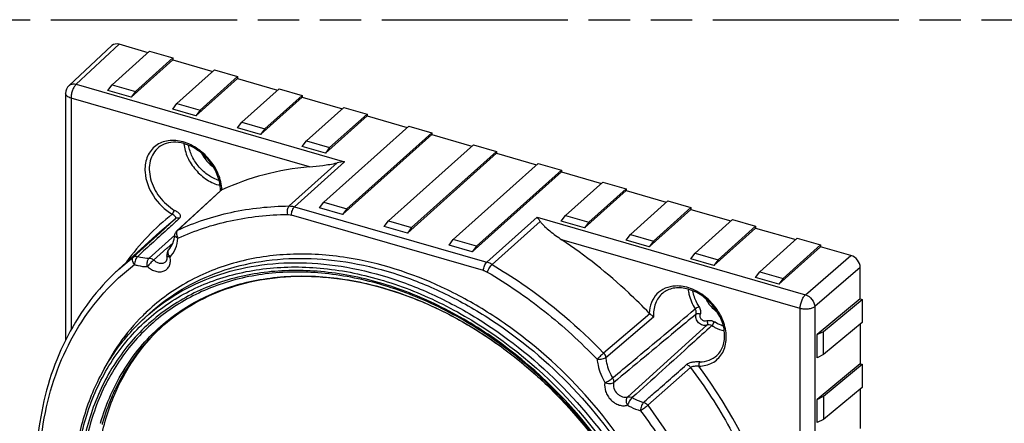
# Model space of a CAD drawing. Header units: millimetres. Extents: x 0 to 210, y 0 to 297.
# Tile 11 of 13: x 80 to 126, y 239 to 258. Entities that reach past the tile are written whole.
import ezdxf

# ---------------------------------------------------------------- set-up
doc = ezdxf.new("R2010")
doc.units = ezdxf.units.MM
doc.header["$LTSCALE"] = 19.36
doc.linetypes.add('PHANTOM', pattern=[0.8, 0.45, -0.05, 0.1, -0.05, 0.1, -0.05])
doc.layers.get('0').update_dxf_attribs({"linetype": 'CONTINUOUS'})
doc.layers.add('DEFAULT_3', color=7, linetype='PHANTOM')

msp = doc.modelspace()

# ---------------------------------------------------------------- linework, layer by layer
at = {"color": 7, "linetype": 'Continuous'}
for p, q in [((83.96157, 256.46481), (81.95547, 254.59273)), ((85.65254, 256.1354), (84.29662, 256.52682)), ((83.97562, 254.63246), (85.72562, 256.20091)), ((84.85855, 254.05445), (86.80816, 255.8018)), ((86.80816, 255.88841), (85.05816, 254.31996)), ((85.72562, 256.20091), (86.80816, 255.88841)), ((86.80816, 255.88841), (86.80816, 255.8018)), ((86.80816, 255.8018), (88.68363, 255.2604)), ((87.00671, 253.75746), (88.75671, 255.32591)), ((88.75671, 255.32591), (89.83924, 255.01341)), ((87.88964, 253.17945), (89.83924, 254.9268)), ((89.83924, 255.01341), (88.08924, 253.44496)), ((89.83924, 255.01341), (89.83924, 254.9268)), ((89.83924, 254.9268), (91.71472, 254.3854)), ((83.77602, 254.36695), (83.97562, 254.63246)), ((84.85855, 254.05445), (83.77602, 254.36695)), ((83.97562, 254.63246), (85.05816, 254.31996)), ((90.0378, 252.88246), (91.7878, 254.45091)), ((91.7878, 254.45091), (92.87033, 254.13841)), ((81.7966, 254.22717), (81.7966, 242.67224)), ((85.05816, 254.31996), (84.85855, 254.05445)), ((90.92073, 252.30445), (92.87033, 254.0518)), ((92.87033, 254.13841), (91.12033, 252.56996)), ((92.87033, 254.13841), (92.87033, 254.0518)), ((92.87033, 254.0518), (94.7458, 253.5104)), ((86.80711, 253.49195), (87.00671, 253.75746)), ((87.88964, 253.17945), (86.80711, 253.49195)), ((87.00671, 253.75746), (88.08924, 253.44496)), ((88.08924, 253.44496), (87.88964, 253.17945)), ((93.06889, 252.00746), (94.81889, 253.57591)), ((94.81889, 253.57591), (95.90142, 253.26341)), ((93.95182, 251.42945), (95.90142, 253.1768)), ((95.90142, 253.26341), (94.15142, 251.69496)), ((95.90142, 253.26341), (95.90142, 253.1768)), ((95.90142, 253.1768), (97.77689, 252.6354)), ((89.8382, 252.61695), (90.0378, 252.88246)), ((90.92073, 252.30445), (89.8382, 252.61695)), ((90.0378, 252.88246), (91.12033, 252.56996)), ((91.12033, 252.56996), (90.92073, 252.30445)), ((93.87498, 249.13828), (97.84998, 252.70091)), ((97.84998, 252.70091), (98.93251, 252.38841)), ((94.75791, 248.56028), (98.93251, 252.3018)), ((98.93251, 252.38841), (94.95751, 248.82578)), ((98.93251, 252.38841), (98.93251, 252.3018)), ((98.93251, 252.3018), (100.80798, 251.7604)), ((86.14105, 251.69341), (86.14093, 251.69331)), ((92.86929, 251.74195), (93.06889, 252.00746)), ((93.95182, 251.42945), (92.86929, 251.74195)), ((93.06889, 252.00746), (94.15142, 251.69496)), ((94.15142, 251.69496), (93.95182, 251.42945)), ((96.90607, 248.26328), (100.88107, 251.82591)), ((100.88107, 251.82591), (101.9636, 251.51341)), ((97.789, 247.68528), (101.9636, 251.4268)), ((101.9636, 251.51341), (97.9886, 247.95078)), ((101.9636, 251.51341), (101.9636, 251.4268)), ((101.9636, 251.4268), (103.83907, 250.8854)), ((99.93716, 247.38828), (103.91216, 250.95091)), ((103.91216, 250.95091), (104.99469, 250.63841)), ((100.82008, 246.81028), (104.99469, 250.5518)), ((104.99469, 250.63841), (101.01969, 247.07578)), ((104.99469, 250.63841), (104.99469, 250.5518)), ((104.99469, 250.5518), (106.87016, 250.0104)), ((105.19325, 248.50746), (106.94325, 250.07591)), ((108.02578, 249.76341), (106.27578, 248.19496)), ((106.94325, 250.07591), (108.02578, 249.76341)), ((108.02578, 249.76341), (108.02578, 249.6768)), ((86.99836, 247.79896), (89.05296, 249.68301)), ((106.07617, 247.92945), (108.02578, 249.6768)), ((108.02578, 249.6768), (109.90125, 249.1354)), ((93.67537, 248.87278), (93.87498, 249.13828)), ((94.75791, 248.56028), (93.67537, 248.87278)), ((93.87498, 249.13828), (94.95751, 248.82578)), ((108.22434, 247.63246), (109.97434, 249.20091)), ((111.05687, 248.88841), (109.30687, 247.31996)), ((109.97434, 249.20091), (111.05687, 248.88841)), ((111.05687, 248.88841), (111.05687, 248.8018)), ((94.95751, 248.82578), (94.75791, 248.56028)), ((104.99364, 248.24195), (105.19325, 248.50746)), ((105.19325, 248.50746), (106.27578, 248.19496)), ((109.10726, 247.05445), (111.05687, 248.8018)), ((111.05687, 248.8018), (112.93234, 248.2604)), ((96.70646, 247.99778), (96.90607, 248.26328)), ((97.789, 247.68528), (96.70646, 247.99778)), ((96.90607, 248.26328), (97.9886, 247.95078)), ((97.9886, 247.95078), (97.789, 247.68528)), ((106.07617, 247.92945), (104.99364, 248.24195)), ((106.27578, 248.19496), (106.07617, 247.92945)), ((111.25542, 246.75746), (113.00542, 248.32591)), ((112.13835, 246.17945), (114.08796, 247.9268)), ((114.08796, 248.01341), (112.33796, 246.44496)), ((113.00542, 248.32591), (114.08796, 248.01341)), ((114.08796, 248.01341), (114.08796, 247.9268)), ((114.08796, 247.9268), (115.96343, 247.3854)), ((86.20518, 247.75475), (84.27139, 245.98863)), ((85.70116, 246.5194), (86.90077, 247.59439)), ((108.02473, 247.36695), (108.22434, 247.63246)), ((108.22434, 247.63246), (109.30687, 247.31996)), ((114.28651, 245.88246), (116.03651, 247.45091)), ((116.03651, 247.45091), (117.11905, 247.13841)), ((86.5362, 246.98081), (86.54909, 246.99223)), ((86.54909, 246.99223), (86.81314, 247.22599)), ((99.73755, 247.12278), (99.93716, 247.38828)), ((100.82008, 246.81028), (99.73755, 247.12278)), ((101.01969, 247.07578), (99.93716, 247.38828)), ((101.01969, 247.07578), (100.82008, 246.81028)), ((109.10726, 247.05445), (108.02473, 247.36695)), ((109.30687, 247.31996), (109.10726, 247.05445)), ((115.16944, 245.30445), (117.11905, 247.0518)), ((117.11905, 247.13841), (115.36905, 245.56996)), ((117.11905, 247.13841), (117.11905, 247.0518)), ((118.54805, 246.63929), (117.11905, 247.0518)), ((85.9131, 246.42892), (86.5362, 246.98081)), ((111.05582, 246.49195), (111.25542, 246.75746)), ((111.25542, 246.75746), (112.33796, 246.44496)), ((112.13835, 246.17945), (111.05582, 246.49195)), ((112.33796, 246.44496), (112.13835, 246.17945)), ((118.981, 244.60905), (118.981, 246.08136)), ((114.08691, 245.61695), (114.28651, 245.88246)), ((115.16944, 245.30445), (114.08691, 245.61695)), ((114.28651, 245.88246), (115.36905, 245.56996)), ((115.36905, 245.56996), (115.16944, 245.30445)), ((109.74024, 244.88091), (109.74012, 244.88081)), ((118.981, 244.60905), (116.97245, 242.93766)), ((117.26469, 243.08378), (119.0676, 244.58405)), ((118.981, 244.60905), (119.0676, 244.58405)), ((119.0676, 244.58405), (119.0676, 243.50152)), ((85.49651, 243.72231), (85.71982, 243.92625)), ((109.31338, 243.75971), (107.07484, 241.85917)), ((111.80564, 243.38629), (108.10131, 240.02378)), ((119.0676, 243.50152), (117.26469, 242.00125)), ((118.981, 243.42945), (118.981, 241.57796)), ((116.97245, 242.93766), (117.26469, 243.08378)), ((116.97245, 241.85512), (116.97245, 242.93766)), ((117.26469, 242.00125), (117.26469, 243.08378)), ((112.26948, 241.96015), (112.2696, 241.96026)), ((117.26469, 242.00125), (116.97245, 241.85512)), ((118.981, 241.57796), (116.97245, 239.90657)), ((117.26469, 240.05269), (119.0676, 241.55296)), ((118.981, 241.57796), (119.0676, 241.55296)), ((119.0676, 241.55296), (119.0676, 240.47043)), ((119.0676, 240.47043), (117.26469, 238.97016)), ((118.981, 240.39836), (118.981, 238.54687)), ((116.97245, 239.90657), (117.26469, 240.05269)), ((116.97245, 238.82404), (116.97245, 239.90657)), ((117.26469, 240.05269), (117.26469, 238.97016)), ((117.26469, 238.97016), (116.97245, 238.82404))]:
    msp.add_line(p, q, dxfattribs=at)
at = {"color": 9, "linetype": 'Continuous'}
for p, q in [((84.29662, 256.52682), (82.29224, 254.65634)), ((82.29224, 254.65634), (94.84882, 251.03157)), ((82.0466, 254.01067), (82.0466, 243.16289)), ((93.20631, 250.78914), (82.0466, 254.01067)), ((94.50227, 250.97754), (92.26298, 248.95925)), ((92.51094, 248.92393), (94.84882, 251.03157)), ((87.04223, 247.8282), (89.03456, 249.65531)), ((89.03456, 249.65531), (89.05835, 249.67713)), ((89.05835, 249.67713), (89.08531, 249.70185)), ((92.51094, 248.92393), (101.50349, 246.328)), ((101.35611, 245.9406), (92.36356, 248.53653)), ((101.50349, 246.328), (103.86212, 248.42965)), ((103.86212, 248.42965), (116.4187, 244.80488)), ((86.20518, 247.75475), (86.92871, 248.35978)), ((86.9287, 248.35979), (86.23238, 247.7249)), ((101.75145, 246.22016), (104.00956, 248.23302)), ((86.23238, 247.7249), (84.97362, 246.57717)), ((86.99836, 247.79896), (86.99863, 247.79921)), ((116.17307, 244.15921), (105.01336, 247.38074)), ((84.27139, 245.98863), (84.97363, 246.57716)), ((86.53898, 246.63216), (86.53893, 246.63242)), ((116.4187, 244.80488), (118.54805, 246.63929)), ((118.981, 246.08136), (116.85165, 244.24695)), ((116.85165, 244.24695), (116.85165, 210.03389)), ((109.13813, 243.9131), (106.97221, 242.07491)), ((116.17307, 209.94614), (116.17307, 244.15921)), ((86.35726, 243.42776), (86.36058, 243.43058)), ((109.04081, 239.62957), (111.04533, 241.39792))]:
    msp.add_line(p, q, dxfattribs=at)
at = {"color": 7, "linetype": 'Continuous'}
for centre, radius, start, end in [((82.29665, 254.22715), 0.50004, 133.023099, 179.99804), ((94.9469, 249.26413), 1.77016, 93.176157, 104.547422), ((87.34551, 249.69423), 1.69294, 0.238831, 2.156609), ((87.40026, 249.69441), 1.63819, 359.109183, 359.589611), ((87.38344, 249.69452), 1.655, 359.589886, 0.234075), ((88.90821, 250.14455), 0.47682, 291.804385, 294.026166), ((88.84694, 250.28365), 0.62881, 293.964527, 294.886682), ((87.202, 247.57697), 0.30122, 132.446614, 148.138042), ((86.83207, 246.69538), 0.29981, 137.704341, 192.18015), ((91.64964, 237.91256), 10.93902, 135.167354, 135.39725), ((91.62475, 237.93763), 10.90369, 132.408192, 135.168546), ((109.34688, 244.17006), 0.33108, 223.845746, 230.9105), ((92.34588, 236.80089), 8.87985, 131.529279, 132.097953)]:
    msp.add_arc(centre, radius, start, end, dxfattribs=at)
at = {"color": 9, "linetype": 'Continuous'}
for centre, radius, start, end in [((93.59818, 239.9043), 11.02778, 128.150809, 144.306452), ((86.70807, 246.80845), 0.13199, 137.796709, 146.771702), ((92.07212, 237.11868), 9.45784, 133.016014, 134.849312), ((94.02622, 235.76099), 10.93777, 163.780445, 164.28169)]:
    msp.add_arc(centre, radius, start, end, dxfattribs=at)
at = {"color": 7, "linetype": 'Continuous'}
for centre, major_axis, ratio, start_param, end_param in [((84.29675, 256.09371), (-0.3274, 0.3781), 0.74977393, -0.85684203, 0.02790312), ((118.54792, 246.20625), (-0.32736, 0.37794), 0.75022613, -2.42779376, -0.85730202)]:
    msp.add_ellipse(centre, major_axis=major_axis, ratio=ratio, start_param=start_param, end_param=end_param, dxfattribs=at)
at = {"color": 9, "linetype": 'Continuous'}
for points, knots in [([(81.95548, 254.59272), (81.97572, 254.61159), (82.02299, 254.644), (82.1371, 254.68095), (82.23214, 254.67298), (82.29224, 254.65634)], [0, 0, 0, 0, 0.23315469, 0.47457694, 1, 1, 1, 1]), ([(82.29224, 254.65634), (82.25498, 254.62294), (82.18739, 254.53317), (82.11218, 254.37458), (82.06096, 254.19576), (82.0466, 254.07102), (82.0466, 254.01067)], [0, 0, 0, 0, 0.21269563, 0.47010164, 0.74345549, 1, 1, 1, 1]), ([(82.0466, 254.01067), (82.01109, 254.02092), (81.94638, 254.04488), (81.86528, 254.09529), (81.81078, 254.15612), (81.7966, 254.20487), (81.7966, 254.22717)], [0, 0, 0, 0, 0.31595544, 0.58631459, 0.80935619, 1, 1, 1, 1]), ([(89.11156, 249.71323), (89.09981, 249.96562), (88.97086, 250.48556), (88.54575, 251.16891), (88.03484, 251.62318), (87.56773, 251.87252), (87.10682, 252.02647), (86.63046, 252.04911), (86.20948, 251.91154), (85.94334, 251.73957), (85.7324, 251.5033), (85.53209, 251.10957), (85.49541, 250.76322), (85.51201, 250.53558)], [0, 0, 0, 0, 0.13113882, 0.2715023, 0.41231577, 0.48020747, 0.54509196, 0.66386304, 0.71910621, 0.77276708, 0.82639177, 0.88153484, 1, 1, 1, 1]), ([(86.14093, 251.69331), (86.047, 251.6162), (85.88103, 251.42439), (85.73448, 251.06355), (85.69368, 250.65298), (85.78186, 250.06114), (86.14367, 249.35056), (86.62371, 248.91577), (86.89745, 248.75357)], [0, 0, 0, 0, 0.10478108, 0.21395228, 0.33077709, 0.45623957, 0.72566611, 1, 1, 1, 1]), ([(87.33096, 251.87627), (87.35213, 251.65686), (87.48032, 251.21085), (87.86019, 250.62627), (88.38461, 250.16693), (88.80774, 249.97644), (89.02187, 249.92422)], [0, 0, 0, 0, 0.24250992, 0.50001685, 0.75751778, 1, 1, 1, 1]), ([(88.97895, 250.1506), (88.80238, 250.20674), (88.45751, 250.38043), (88.02556, 250.76828), (87.70286, 251.25092), (87.57979, 251.617), (87.5492, 251.7998)], [0, 0, 0, 0, 0.24379807, 0.49994558, 0.75612009, 1, 1, 1, 1]), ([(85.51201, 250.53558), (85.54043, 250.14572), (85.83854, 249.36252), (86.43389, 248.78544), (86.78596, 248.57641)], [0, 0, 0, 0, 0.48840918, 1, 1, 1, 1]), ([(87.04223, 247.82819), (87.83681, 248.19706), (89.55376, 248.76255), (91.34832, 248.94991), (92.26298, 248.95925)], [0, 0, 0, 0, 0.48919981, 1, 1, 1, 1]), ([(92.18999, 248.56125), (92.16992, 248.63419), (92.16584, 248.74978), (92.20532, 248.88445), (92.24145, 248.93976), (92.26298, 248.95925)], [0, 0, 0, 0, 0.54139574, 0.7921866, 1, 1, 1, 1]), ([(92.26298, 248.95925), (92.28326, 248.95945), (92.36693, 248.95694), (92.45004, 248.94148), (92.51094, 248.92393)], [0, 0, 0, 0, 0.24242407, 1, 1, 1, 1]), ([(92.36356, 248.53653), (92.36356, 248.61104), (92.38777, 248.72255), (92.44797, 248.84998), (92.48858, 248.90389), (92.51094, 248.92393)], [0, 0, 0, 0, 0.52891981, 0.78684421, 1, 1, 1, 1]), ([(86.89741, 248.75359), (86.87206, 248.73122), (86.83028, 248.67353), (86.79743, 248.61096), (86.78596, 248.57642)], [0, 0, 0, 0, 0.48150851, 1, 1, 1, 1]), ([(86.92871, 248.35979), (86.93534, 248.36582), (86.94668, 248.37883), (86.95725, 248.41387), (86.932, 248.46659), (86.87541, 248.52557), (86.82054, 248.56347), (86.78596, 248.5764)], [0, 0, 0, 0, 0.08987814, 0.16945561, 0.35231771, 0.62982413, 1, 1, 1, 1]), ([(87.12649, 248.3834), (87.14005, 248.39574), (87.16287, 248.4228), (87.1785, 248.47305), (87.17035, 248.52523), (87.1419, 248.57531), (87.09698, 248.62323), (87.01579, 248.68587), (86.9461, 248.72662), (86.89745, 248.75357)], [0, 0, 0, 0, 0.10661681, 0.20130477, 0.2967018, 0.4049014, 0.53165019, 0.67650318, 1, 1, 1, 1]), ([(87.12652, 248.38342), (87.09084, 248.39482), (87.02047, 248.40432), (86.9533, 248.37856), (86.92871, 248.35978)], [0, 0, 0, 0, 0.54763156, 1, 1, 1, 1]), ([(87.05098, 247.44782), (87.83324, 247.81066), (89.52307, 248.36807), (91.28964, 248.5517), (92.18998, 248.56125)], [0, 0, 0, 0, 0.48919653, 1, 1, 1, 1]), ([(92.18998, 248.56125), (92.20419, 248.56139), (92.26276, 248.55966), (92.32094, 248.54883), (92.36356, 248.53653)], [0, 0, 0, 0, 0.24250298, 1, 1, 1, 1]), ([(87.05109, 247.44793), (87.02878, 247.45637), (86.98826, 247.47553), (86.93872, 247.51345), (86.90709, 247.55728), (86.90099, 247.59052), (86.90237, 247.60543)], [0, 0, 0, 0, 0.31071408, 0.57973554, 0.80491173, 1, 1, 1, 1]), ([(86.9862, 247.70313), (86.984, 247.6825), (86.98405, 247.59345), (87.01537, 247.50568), (87.05109, 247.44793)], [0, 0, 0, 0, 0.234009, 1, 1, 1, 1]), ([(87.00486, 247.77524), (87.00244, 247.76984), (86.99329, 247.74667), (86.9882, 247.722), (86.9862, 247.70313)], [0, 0, 0, 0, 0.23772524, 1, 1, 1, 1]), ([(87.04223, 247.82819), (87.0384, 247.82469), (87.02322, 247.80914), (87.01163, 247.79028), (87.00486, 247.77524)], [0, 0, 0, 0, 0.23948324, 1, 1, 1, 1]), ([(86.68226, 246.5654), (86.78764, 246.68124), (86.96208, 246.96187), (87.03585, 247.28208), (87.05098, 247.44782)], [0, 0, 0, 0, 0.48477835, 1, 1, 1, 1]), ([(85.01493, 246.21652), (84.99081, 246.24631), (84.95128, 246.30988), (84.9209, 246.41147), (84.9241, 246.50658), (84.95407, 246.5593), (84.97363, 246.57717)], [0, 0, 0, 0, 0.29223422, 0.5632908, 0.79803715, 1, 1, 1, 1]), ([(84.97362, 246.57717), (84.99882, 246.5965), (85.06525, 246.62154), (85.13421, 246.61255), (85.1682, 246.60215)], [0, 0, 0, 0, 0.47179938, 1, 1, 1, 1]), ([(85.16819, 246.60216), (85.14578, 246.58208), (85.1048, 246.52836), (85.04298, 246.40171), (85.01663, 246.29088), (85.01493, 246.21652)], [0, 0, 0, 0, 0.21358942, 0.47202704, 1, 1, 1, 1]), ([(85.1682, 246.60215), (85.2127, 246.5883), (85.3865, 246.54076), (85.5676, 246.51838), (85.70117, 246.51935)], [0, 0, 0, 0, 0.25867588, 1, 1, 1, 1]), ([(94.96419, 246.537), (94.0851, 246.67505), (92.3425, 246.78912), (90.20415, 246.4792), (88.63051, 245.95972), (87.53508, 245.44573), (86.52274, 244.80786), (85.90883, 244.30343), (85.61996, 244.0339)], [0, 0, 0, 0, 0.26677101, 0.51973259, 0.64216798, 0.76253961, 0.88155633, 1, 1, 1, 1]), ([(85.62751, 246.12135), (85.68466, 246.06893), (85.80756, 245.97858), (86.01149, 245.89319), (86.21672, 245.86749), (86.40669, 245.90642), (86.56259, 246.00992), (86.66624, 246.16767), (86.70893, 246.36111), (86.69695, 246.49695), (86.68226, 246.5654)], [0, 0, 0, 0, 0.1448427, 0.28201424, 0.40874173, 0.52548683, 0.63662005, 0.74911068, 0.86924829, 1, 1, 1, 1]), ([(86.68226, 246.5654), (86.66368, 246.56652), (86.62954, 246.57086), (86.57756, 246.5853), (86.54353, 246.61156), (86.53899, 246.63214)], [0, 0, 0, 0, 0.33808217, 0.61725637, 1, 1, 1, 1]), ([(86.59766, 246.88078), (86.58315, 246.85863), (86.56679, 246.80043), (86.5777, 246.74258), (86.58761, 246.71331)], [0, 0, 0, 0, 0.46142586, 1, 1, 1, 1]), ([(86.58761, 246.71331), (86.58982, 246.70679), (86.5999, 246.68006), (86.61341, 246.65467), (86.6251, 246.63642)], [0, 0, 0, 0, 0.24128118, 1, 1, 1, 1]), ([(107.56999, 218.68482), (108.06928, 219.08566), (108.99493, 219.99905), (110.09034, 221.63766), (110.87211, 223.5069), (111.32349, 225.55993), (111.43697, 227.74835), (111.21213, 230.02169), (110.65556, 232.32856), (109.47846, 235.40751), (107.27223, 239.02618), (104.29983, 242.07037), (101.57248, 244.02706), (98.76887, 245.56257), (96.48755, 246.29776), (94.96419, 246.537)], [0, 0, 0, 0, 0.05196838, 0.10468913, 0.15898033, 0.21545439, 0.27446676, 0.33610947, 0.40023467, 0.46649335, 0.6030433, 0.74089806, 0.80870119, 0.87484162, 1, 1, 1, 1]), ([(94.79359, 216.00919), (93.27116, 216.64367), (91.07096, 217.89054), (88.4417, 219.99251), (85.995, 222.4051), (83.93575, 225.17738), (82.36539, 228.18907), (81.18391, 231.22132), (80.5428, 234.34606), (80.53768, 237.39656), (80.84258, 239.53913), (81.4522, 241.53465), (82.35711, 243.34471), (83.54033, 244.93265), (84.50186, 245.82208), (85.01514, 246.21662)], [0, 0, 0, 0, 0.13241273, 0.20081373, 0.26992812, 0.40785354, 0.4757305, 0.54214065, 0.66876327, 0.72874491, 0.78637493, 0.84184471, 0.89554071, 0.94802595, 1, 1, 1, 1]), ([(82.22616, 235.38006), (82.22616, 236.28557), (82.3946, 238.05517), (83.20252, 240.53429), (84.53652, 242.66469), (86.34714, 244.35013), (88.55529, 245.51543), (91.0623, 246.1166), (93.76448, 246.13949), (96.5583, 245.59264), (99.34164, 244.50165), (102.93148, 242.36354), (106.03957, 239.37101), (108.398, 235.8239), (109.72204, 232.98259), (110.54521, 230.07404), (110.74353, 228.10579), (110.74351, 227.14781)], [0, 0, 0, 0, 0.05983602, 0.11648613, 0.17080939, 0.22414389, 0.27805305, 0.33396831, 0.39289214, 0.4552624, 0.52096653, 0.58943476, 0.73045714, 0.80110463, 0.87017517, 0.9366965, 1, 1, 1, 1]), ([(85.01514, 246.21662), (85.06629, 246.20073), (85.26593, 246.1459), (85.47404, 246.12034), (85.62751, 246.12135)], [0, 0, 0, 0, 0.25869183, 1, 1, 1, 1]), ([(85.4975, 243.7232), (85.96682, 244.15181), (87.00459, 244.92064), (88.78071, 245.7455), (90.73652, 246.22826), (92.82339, 246.35956), (94.99249, 246.13936), (97.19397, 245.57489), (99.37813, 244.68042), (102.22634, 243.06178), (105.44815, 240.35471), (107.98902, 236.98297), (109.49586, 234.0166), (110.57506, 231.04232), (110.94709, 228.69942), (110.94709, 227.17413)], [0, 0, 0, 0, 0.05196719, 0.1047368, 0.15912013, 0.21571763, 0.27486999, 0.33665384, 0.4009068, 0.46726718, 0.60390342, 0.74164919, 0.80932251, 0.87528887, 1, 1, 1, 1]), ([(85.62751, 246.12135), (85.60761, 246.19433), (85.60383, 246.30992), (85.64348, 246.44456), (85.67964, 246.49986), (85.70118, 246.51935)], [0, 0, 0, 0, 0.54129091, 0.79214793, 1, 1, 1, 1]), ([(85.91315, 246.429), (85.86167, 246.38406), (85.76381, 246.28349), (85.6712, 246.17823), (85.62751, 246.12135)], [0, 0, 0, 0, 0.48791831, 1, 1, 1, 1]), ([(85.70116, 246.5194), (85.71924, 246.51944), (85.79707, 246.51039), (85.86887, 246.46908), (85.9131, 246.42892)], [0, 0, 0, 0, 0.23232309, 1, 1, 1, 1]), ([(85.71983, 243.92625), (86.18937, 244.35507), (87.22764, 245.12426), (89.0046, 245.94952), (90.96136, 246.43251), (93.04922, 246.56387), (95.21936, 246.34357), (97.42189, 245.77883), (99.60709, 244.88392), (102.45666, 243.26451), (105.68002, 240.55615), (108.2221, 237.1828), (109.72966, 234.21501), (110.80938, 231.23931), (111.18159, 228.89529), (111.18159, 227.36927)], [0, 0, 0, 0, 0.05196719, 0.1047368, 0.15912013, 0.21571763, 0.27486999, 0.33665384, 0.4009068, 0.46726718, 0.60390342, 0.74164919, 0.80932251, 0.87528887, 1, 1, 1, 1]), ([(85.91315, 246.42899), (85.95674, 246.389), (86.05156, 246.32252), (86.2097, 246.27078), (86.36394, 246.2768), (86.45183, 246.32389), (86.48571, 246.35482)], [0, 0, 0, 0, 0.28231035, 0.54436327, 0.78105654, 1, 1, 1, 1]), ([(101.35611, 245.9406), (101.35611, 246.01511), (101.38033, 246.12662), (101.44053, 246.25406), (101.48113, 246.30796), (101.50349, 246.328)], [0, 0, 0, 0, 0.52891981, 0.78684421, 1, 1, 1, 1]), ([(101.75145, 246.22016), (101.73151, 246.23187), (101.65236, 246.27528), (101.56798, 246.30935), (101.50349, 246.328)], [0, 0, 0, 0, 0.25626662, 1, 1, 1, 1]), ([(101.52969, 245.86511), (101.54042, 245.89793), (101.56902, 245.96531), (101.6225, 246.06164), (101.68323, 246.14887), (101.72847, 246.19983), (101.75145, 246.22016)], [0, 0, 0, 0, 0.24538649, 0.51850287, 0.78191269, 1, 1, 1, 1]), ([(101.75145, 246.22016), (102.2243, 245.94234), (104.10238, 244.74558), (105.81035, 243.28507), (106.9722, 242.0749)], [0, 0, 0, 0, 0.24636516, 1, 1, 1, 1]), ([(110.58549, 227.19343), (110.58548, 228.14079), (110.38939, 230.08723), (109.57532, 232.96355), (108.26597, 235.77337), (105.93368, 239.28116), (102.86003, 242.24052), (99.30998, 244.35494), (96.55748, 245.43384), (93.79463, 245.97463), (91.12239, 245.95199), (88.64317, 245.35748), (86.45949, 244.2051), (84.66894, 242.53834), (83.34972, 240.43155), (82.55077, 237.9799), (82.38417, 236.22992), (82.38418, 235.33444)], [0, 0, 0, 0, 0.06330351, 0.12982486, 0.19889541, 0.26954289, 0.41056528, 0.47903351, 0.54473763, 0.60710789, 0.66603172, 0.72194698, 0.77585613, 0.82919063, 0.8835139, 0.94016401, 1, 1, 1, 1]), ([(110.51813, 227.23475), (110.51813, 228.17632), (110.32323, 230.11085), (109.51415, 232.96956), (108.2128, 235.76218), (105.89478, 239.2485), (102.83995, 242.18975), (99.31163, 244.29122), (96.57599, 245.36352), (93.83004, 245.901), (91.17416, 245.8785), (88.71011, 245.28763), (86.5398, 244.1423), (84.7602, 242.48574), (83.44907, 240.39185), (82.65499, 237.95521), (82.48943, 236.21593), (82.48943, 235.32593)], [0, 0, 0, 0, 0.06330375, 0.12982503, 0.19889555, 0.26954301, 0.41056532, 0.47903352, 0.54473762, 0.60710785, 0.66603165, 0.72194689, 0.77585602, 0.8291905, 0.88351374, 0.94016377, 1, 1, 1, 1]), ([(86.36058, 243.43058), (86.66413, 243.68892), (87.30953, 244.16723), (88.37053, 244.7528), (89.51564, 245.20227), (91.15787, 245.61928), (93.37321, 245.76801), (95.15053, 245.5049), (96.04202, 245.28796)], [0, 0, 0, 0, 0.11694141, 0.23484824, 0.35456678, 0.47683435, 0.73081676, 1, 1, 1, 1]), ([(101.35611, 245.9406), (101.37092, 245.93632), (101.43103, 245.91675), (101.48849, 245.88931), (101.52968, 245.86511)], [0, 0, 0, 0, 0.24389643, 1, 1, 1, 1]), ([(101.52968, 245.86511), (102.46581, 245.3147), (104.27772, 244.06595), (105.90245, 242.58282), (106.66863, 241.78444)], [0, 0, 0, 0, 0.49530414, 1, 1, 1, 1]), ([(96.04202, 245.28796), (97.55702, 244.91929), (99.79121, 243.99059), (102.47593, 242.21458), (104.37963, 240.58636), (106.08751, 238.72654), (108.02719, 236.03021), (109.10491, 233.76414), (109.59952, 232.20677)], [0, 0, 0, 0, 0.238717, 0.36423464, 0.49217769, 0.62118697, 0.74982905, 1, 1, 1, 1]), ([(110.33625, 245.21304), (110.17242, 245.20541), (109.85084, 245.13828), (109.44487, 244.86076), (109.18011, 244.44004), (109.1162, 244.11047), (109.10811, 243.94072)], [0, 0, 0, 0, 0.25284733, 0.49360573, 0.7380076, 1, 1, 1, 1]), ([(111.43371, 241.46121), (111.54435, 241.46309), (111.76132, 241.48907), (112.06322, 241.60337), (112.31992, 241.78801), (112.51958, 242.03489), (112.65388, 242.33266), (112.71849, 242.66828), (112.71212, 243.02844), (112.60867, 243.53162), (112.31085, 244.13971), (111.75825, 244.73504), (111.08056, 245.13078), (110.57385, 245.22411), (110.33625, 245.21304)], [0, 0, 0, 0, 0.05741823, 0.11225696, 0.16577595, 0.2195597, 0.27512072, 0.33357917, 0.39548712, 0.46081901, 0.59890728, 0.74061729, 0.87658067, 1, 1, 1, 1]), ([(109.74013, 244.8808), (109.66462, 244.81881), (109.52807, 244.67135), (109.33442, 244.30145), (109.29867, 243.97358), (109.31445, 243.7584)], [0, 0, 0, 0, 0.2360868, 0.47860382, 1, 1, 1, 1]), ([(110.93023, 245.06313), (110.93779, 244.98502), (110.99083, 244.66166), (111.12428, 244.35364), (111.25619, 244.14291)], [0, 0, 0, 0, 0.23990624, 1, 1, 1, 1]), ([(111.43309, 244.25579), (111.39716, 244.3132), (111.2681, 244.54172), (111.1806, 244.79487), (111.14845, 244.98691)], [0, 0, 0, 0, 0.25804579, 1, 1, 1, 1]), ([(116.17307, 244.15921), (116.17307, 244.21956), (116.18742, 244.3443), (116.23865, 244.52313), (116.31385, 244.68171), (116.38144, 244.77148), (116.4187, 244.80488)], [0, 0, 0, 0, 0.25654932, 0.52990534, 0.7873136, 1, 1, 1, 1]), ([(116.4187, 244.80488), (116.53796, 244.76902), (116.74798, 244.61233), (116.85038, 244.36848), (116.85165, 244.24695)], [0, 0, 0, 0, 0.50609899, 1, 1, 1, 1]), ([(111.2562, 244.14292), (111.28211, 244.16512), (111.34016, 244.20475), (111.40063, 244.24036), (111.43308, 244.25579)], [0, 0, 0, 0, 0.48709218, 1, 1, 1, 1]), ([(111.43309, 244.25579), (111.46949, 244.1977), (111.52013, 244.07514), (111.51476, 243.93964), (111.49449, 243.88243)], [0, 0, 0, 0, 0.53041785, 1, 1, 1, 1]), ([(116.85165, 244.24695), (116.81376, 244.21542), (116.7143, 244.16528), (116.54446, 244.12718), (116.35784, 244.12188), (116.23239, 244.14208), (116.17307, 244.15921)], [0, 0, 0, 0, 0.2098515, 0.46371054, 0.73712732, 1, 1, 1, 1]), ([(85.40203, 243.82394), (85.00034, 243.42437), (84.26092, 242.54286), (83.68737, 241.54616), (83.44153, 241.02402)], [0, 0, 0, 0, 0.49539211, 1, 1, 1, 1]), ([(111.29712, 243.89401), (111.31072, 243.93217), (111.31448, 244.02256), (111.28056, 244.10428), (111.25619, 244.14291)], [0, 0, 0, 0, 0.47005501, 1, 1, 1, 1]), ([(111.80557, 243.3864), (111.77732, 243.37322), (111.71192, 243.35826), (111.60899, 243.37169), (111.50719, 243.41693), (111.41558, 243.48922), (111.34237, 243.5822), (111.28075, 243.71474), (111.2745, 243.83003), (111.29712, 243.894)], [0, 0, 0, 0, 0.10856754, 0.22703802, 0.35590671, 0.4919538, 0.62981415, 0.76362457, 1, 1, 1, 1]), ([(111.49447, 243.88244), (111.46218, 243.90212), (111.39592, 243.92449), (111.32079, 243.91352), (111.29713, 243.89401)], [0, 0, 0, 0, 0.55229279, 1, 1, 1, 1]), ([(111.80097, 243.57646), (111.76592, 243.5601), (111.67355, 243.55998), (111.5601, 243.63418), (111.48597, 243.74947), (111.48085, 243.84387), (111.49449, 243.88243)], [0, 0, 0, 0, 0.22525526, 0.49004677, 0.76180889, 1, 1, 1, 1]), ([(83.4243, 238.78644), (83.55764, 239.24557), (83.88089, 240.13633), (84.54176, 241.37783), (85.36319, 242.48895), (86.01224, 243.13384), (86.35726, 243.42776)], [0, 0, 0, 0, 0.25774656, 0.50899532, 0.75565726, 1, 1, 1, 1]), ([(86.39136, 243.39108), (85.91303, 242.97683), (85.03493, 242.0335), (84.3749, 240.92775), (84.09992, 240.34434)], [0, 0, 0, 0, 0.49523158, 1, 1, 1, 1]), ([(111.80097, 243.57646), (111.85302, 243.60079), (111.98297, 243.61492), (112.10098, 243.56762), (112.15694, 243.53314)], [0, 0, 0, 0, 0.46644984, 1, 1, 1, 1]), ([(111.80097, 243.57644), (111.81075, 243.56068), (111.82669, 243.52582), (111.83977, 243.46068), (111.82719, 243.40612), (111.80558, 243.3864)], [0, 0, 0, 0, 0.27693122, 0.56309656, 1, 1, 1, 1]), ([(112.04288, 243.35752), (112.00567, 243.3806), (111.92697, 243.41227), (111.84031, 243.40269), (111.80557, 243.3864)], [0, 0, 0, 0, 0.5329298, 1, 1, 1, 1]), ([(112.04288, 243.35752), (112.08883, 243.32923), (112.27104, 243.22588), (112.4688, 243.14896), (112.61986, 243.11202)], [0, 0, 0, 0, 0.25759575, 1, 1, 1, 1]), ([(112.04289, 243.35753), (112.06824, 243.37994), (112.11057, 243.43707), (112.14459, 243.49895), (112.15693, 243.53313)], [0, 0, 0, 0, 0.48219119, 1, 1, 1, 1]), ([(112.57554, 243.33893), (112.53969, 243.35038), (112.39453, 243.40208), (112.25606, 243.47211), (112.15694, 243.53314)], [0, 0, 0, 0, 0.24431882, 1, 1, 1, 1]), ([(106.66857, 241.78485), (106.71819, 241.83643), (106.81834, 241.93429), (106.92056, 242.03001), (106.97221, 242.0749)], [0, 0, 0, 0, 0.51125478, 1, 1, 1, 1]), ([(106.97221, 242.07491), (106.98668, 242.05967), (107.03746, 241.99733), (107.06957, 241.91835), (107.07484, 241.85917)], [0, 0, 0, 0, 0.26130037, 1, 1, 1, 1]), ([(111.46964, 241.6602), (111.61832, 241.66246), (111.91031, 241.71142), (112.16544, 241.86517), (112.26947, 241.96017)], [0, 0, 0, 0, 0.51350067, 1, 1, 1, 1]), ([(107.07467, 241.86109), (107.05175, 241.84195), (106.99233, 241.81036), (106.85643, 241.77301), (106.74193, 241.77027), (106.66857, 241.78485)], [0, 0, 0, 0, 0.21213117, 0.46881851, 1, 1, 1, 1]), ([(106.66863, 241.78444), (106.67672, 241.69193), (106.73548, 241.3087), (106.88667, 240.94198), (107.03741, 240.68938)], [0, 0, 0, 0, 0.23993825, 1, 1, 1, 1]), ([(107.07468, 241.86108), (107.08174, 241.78057), (107.13279, 241.44701), (107.26446, 241.12788), (107.39558, 240.90798)], [0, 0, 0, 0, 0.23994169, 1, 1, 1, 1]), ([(109.71436, 217.38982), (110.15865, 217.62158), (111.01505, 218.14348), (112.18017, 219.09316), (113.20714, 220.1957), (114.08455, 221.43871), (114.80326, 222.80874), (115.54984, 224.80995), (116.03766, 227.57102), (115.90284, 231.06906), (114.78065, 235.93085), (112.96307, 239.37817), (111.43371, 241.46121)], [0, 0, 0, 0, 0.05504876, 0.10977935, 0.16463568, 0.22005341, 0.27643222, 0.3341128, 0.45416644, 0.58155847, 0.71611206, 1, 1, 1, 1]), ([(111.46964, 241.6602), (111.41756, 241.66067), (111.307, 241.66099), (111.13902, 241.64825), (110.97986, 241.61303), (110.88279, 241.56694), (110.84751, 241.53576)], [0, 0, 0, 0, 0.24225509, 0.51432001, 0.78100868, 1, 1, 1, 1]), ([(111.04533, 241.39792), (111.03345, 241.41368), (110.98009, 241.4747), (110.90696, 241.52045), (110.84751, 241.53576)], [0, 0, 0, 0, 0.24333592, 1, 1, 1, 1]), ([(111.43371, 241.46121), (111.39574, 241.4689), (111.31756, 241.46406), (111.20928, 241.45089), (111.11635, 241.43658), (111.06276, 241.41374), (111.04533, 241.39792)], [0, 0, 0, 0, 0.29125622, 0.57822292, 0.82299817, 1, 1, 1, 1]), ([(111.46963, 241.6602), (111.4462, 241.63897), (111.4205, 241.56825), (111.42354, 241.49766), (111.43371, 241.46122)], [0, 0, 0, 0, 0.4553129, 1, 1, 1, 1]), ([(111.04533, 241.39792), (111.71855, 240.49445), (112.93412, 238.61542), (114.33471, 235.61881), (115.25939, 232.55157), (115.54484, 230.47086), (115.59415, 229.45027)], [0, 0, 0, 0, 0.26087402, 0.51632667, 0.76342164, 1, 1, 1, 1]), ([(107.03741, 240.68938), (107.00456, 240.55514), (107.02965, 240.32617), (107.16006, 240.0616), (107.30783, 239.87709), (107.48987, 239.73113), (107.6919, 239.63509), (107.89791, 239.59749), (108.03213, 239.61595), (108.09216, 239.63636)], [0, 0, 0, 0, 0.23863655, 0.37172078, 0.50819228, 0.64298845, 0.77144559, 0.89051236, 1, 1, 1, 1]), ([(107.03741, 240.68938), (107.10348, 240.71789), (107.19965, 240.77078), (107.31728, 240.84697), (107.37208, 240.88786), (107.39558, 240.90797)], [0, 0, 0, 0, 0.5132769, 0.77937189, 1, 1, 1, 1]), ([(107.43802, 240.68601), (107.41588, 240.66771), (107.35614, 240.64097), (107.2543, 240.63057), (107.14356, 240.64538), (107.07124, 240.67187), (107.03741, 240.68938)], [0, 0, 0, 0, 0.20583529, 0.45368618, 0.72696578, 1, 1, 1, 1]), ([(107.39561, 240.90799), (107.40609, 240.89017), (107.43955, 240.82187), (107.45095, 240.74011), (107.43791, 240.68606)], [0, 0, 0, 0, 0.27099277, 1, 1, 1, 1]), ([(107.43802, 240.686), (107.41735, 240.60159), (107.43863, 240.40668), (107.57071, 240.20543), (107.72249, 240.08341), (107.84959, 240.02303), (107.97913, 239.99939), (108.06353, 240.01099), (108.10128, 240.02383)], [0, 0, 0, 0, 0.23905173, 0.50734935, 0.64237515, 0.77104774, 0.89032466, 1, 1, 1, 1]), ([(84.09992, 240.34434), (84.04252, 240.22256), (83.82033, 239.72513), (83.63835, 239.20988), (83.5238, 238.81611)], [0, 0, 0, 0, 0.24716251, 1, 1, 1, 1]), ([(108.09216, 239.63636), (108.07405, 239.6704), (108.02671, 239.79139), (108.03134, 239.96011), (108.10129, 240.02383)], [0, 0, 0, 0, 0.28950522, 1, 1, 1, 1]), ([(108.31326, 239.99181), (108.29028, 239.97148), (108.24508, 239.92049), (108.18448, 239.83317), (108.13116, 239.73673), (108.10279, 239.66922), (108.09216, 239.63636)], [0, 0, 0, 0, 0.21804334, 0.48140867, 0.75452393, 1, 1, 1, 1]), ([(108.09216, 239.63636), (108.14139, 239.60764), (108.33637, 239.50154), (108.54527, 239.42045), (108.70467, 239.37797)], [0, 0, 0, 0, 0.25678696, 1, 1, 1, 1]), ([(108.10131, 240.02378), (108.13379, 240.03474), (108.20998, 240.0383), (108.2797, 240.01124), (108.31328, 239.99187)], [0, 0, 0, 0, 0.46932079, 1, 1, 1, 1]), ([(108.31326, 239.99181), (108.35608, 239.96677), (108.52578, 239.87452), (108.70751, 239.8038), (108.84623, 239.76689)], [0, 0, 0, 0, 0.25678228, 1, 1, 1, 1]), ([(108.84623, 239.76689), (108.82393, 239.74689), (108.78369, 239.69281), (108.72509, 239.56462), (108.70306, 239.45247), (108.70474, 239.37786)], [0, 0, 0, 0, 0.21272106, 0.47013015, 1, 1, 1, 1]), ([(109.0408, 239.62957), (108.98899, 239.58493), (108.87811, 239.49925), (108.76457, 239.41721), (108.70474, 239.37786)], [0, 0, 0, 0, 0.48851615, 1, 1, 1, 1]), ([(108.84623, 239.76688), (108.86471, 239.76187), (108.93997, 239.73326), (109.00414, 239.67838), (109.04081, 239.62957)], [0, 0, 0, 0, 0.23874579, 1, 1, 1, 1]), ([(109.0408, 239.62957), (110.42608, 237.76574), (112.11353, 234.70295), (113.3278, 230.36402), (113.66792, 227.19208), (113.43295, 224.16736), (112.74955, 221.82619), (111.92438, 220.14736), (111.18141, 219.00119), (110.31449, 217.96588), (109.65825, 217.35503), (109.31372, 217.07223)], [0, 0, 0, 0, 0.28127983, 0.41572533, 0.54399562, 0.66560569, 0.78098194, 0.83683277, 0.89173804, 0.9460115, 1, 1, 1, 1]), ([(108.70467, 239.37797), (109.36136, 238.49387), (110.25709, 237.1069), (111.24514, 235.16176), (112.07205, 233.20549), (112.81853, 230.72784), (113.09826, 228.69408), (113.14716, 227.69632)], [0, 0, 0, 0, 0.26081484, 0.38946012, 0.51636611, 0.763423, 1, 1, 1, 1])]:
    msp.add_open_spline(points, degree=3, knots=knots, dxfattribs=at)
at = {"color": 7, "linetype": 'Continuous'}
for points, knots in [([(89.03725, 249.75794), (89.02386, 250.11436), (88.83301, 250.66108), (88.38069, 251.24898), (87.94516, 251.61544), (87.46107, 251.86067), (86.96883, 251.96464), (86.50971, 251.91745), (86.24744, 251.78071), (86.14104, 251.6934)], [0, 0, 0, 0, 0.25968578, 0.39971859, 0.53841838, 0.67022315, 0.79105396, 0.89979414, 1, 1, 1, 1]), ([(88.16347, 251.42233), (88.19175, 251.36127), (88.32273, 251.12495), (88.51961, 250.92508), (88.68922, 250.81433)], [0, 0, 0, 0, 0.24935315, 1, 1, 1, 1]), ([(93.20631, 250.78914), (92.48956, 250.72389), (91.08618, 250.48423), (89.74369, 250.00632), (89.11156, 249.71323)], [0, 0, 0, 0, 0.50809602, 1, 1, 1, 1]), ([(93.20631, 250.78914), (93.41301, 250.80795), (93.73038, 250.84364), (94.16258, 250.9063), (94.38843, 250.94797), (94.50227, 250.97754)], [0, 0, 0, 0, 0.47516583, 0.73073268, 1, 1, 1, 1]), ([(89.08531, 249.70185), (89.08192, 249.7005), (89.07046, 249.69552), (89.05949, 249.68899), (89.05295, 249.68301)], [0, 0, 0, 0, 0.2921582, 1, 1, 1, 1]), ([(87.12652, 248.38341), (86.96299, 248.23516), (86.55456, 247.86467), (85.9031, 247.26947), (85.41336, 246.82451), (85.1682, 246.60215)], [0, 0, 0, 0, 0.25014052, 0.62491339, 1, 1, 1, 1]), ([(104.00956, 248.23302), (103.99751, 248.25164), (103.95199, 248.31978), (103.90217, 248.38526), (103.86212, 248.42965)], [0, 0, 0, 0, 0.27056649, 1, 1, 1, 1]), ([(104.00956, 248.23302), (104.03629, 248.19171), (104.10138, 248.11303), (104.25039, 247.9637), (104.45953, 247.78419), (104.72841, 247.57736), (104.91665, 247.44537), (105.01336, 247.38074)], [0, 0, 0, 0, 0.11163383, 0.23044966, 0.47863779, 0.73608149, 1, 1, 1, 1]), ([(86.6103, 246.89713), (86.69302, 246.9881), (86.83202, 247.21343), (86.88987, 247.47018), (86.90237, 247.60543)], [0, 0, 0, 0, 0.47513519, 1, 1, 1, 1]), ([(109.10811, 243.94072), (108.79618, 244.26544), (107.52614, 245.51948), (106.1227, 246.63927), (105.01336, 247.38074)], [0, 0, 0, 0, 0.25231122, 1, 1, 1, 1]), ([(86.48571, 246.35482), (86.49787, 246.36593), (86.52941, 246.40588), (86.556, 246.50307), (86.54897, 246.58563), (86.53894, 246.63238)], [0, 0, 0, 0, 0.16829746, 0.51119493, 1, 1, 1, 1]), ([(86.39135, 243.39109), (86.8417, 243.7811), (87.83391, 244.47714), (89.52051, 245.2124), (91.37157, 245.62833), (94.05343, 245.74898), (96.83465, 245.18218), (99.51301, 244.05061), (102.18966, 242.49763), (105.21139, 239.92273), (107.59269, 236.73125), (109.00324, 233.93027), (110.01229, 231.12663), (110.35997, 228.92084), (110.35997, 227.48506)], [0, 0, 0, 0, 0.05168423, 0.10430081, 0.15865592, 0.21532197, 0.33622374, 0.40064466, 0.46715713, 0.60401226, 0.74184086, 0.80950795, 0.87544046, 1, 1, 1, 1]), ([(83.86115, 245.5938), (83.41543, 245.14186), (82.59451, 244.14959), (81.62327, 242.45672), (80.92014, 240.5826), (80.49581, 238.56158), (80.35508, 236.42864), (80.49836, 234.21991), (80.92187, 231.97176), (81.85857, 228.94111), (83.31169, 226.02177), (85.19241, 223.32944), (87.34569, 220.81357), (90.4332, 218.12137), (93.27817, 216.51549), (94.74415, 215.89738)], [0, 0, 0, 0, 0.05229149, 0.10547446, 0.16008143, 0.21650649, 0.27499546, 0.33563706, 0.39837203, 0.46300975, 0.59652718, 0.66474898, 0.73325063, 0.86893407, 1, 1, 1, 1]), ([(112.26959, 241.96025), (112.33555, 242.02051), (112.45435, 242.16214), (112.57629, 242.4189), (112.63938, 242.71321), (112.64161, 243.15298), (112.47934, 243.72956), (112.07804, 244.3499), (111.52139, 244.83572), (110.9739, 245.07871), (110.53831, 245.13933), (110.23799, 245.11894), (109.96645, 245.03492), (109.80929, 244.93758), (109.74023, 244.8809)], [0, 0, 0, 0, 0.05143611, 0.10503955, 0.1621183, 0.22332146, 0.35677442, 0.49999579, 0.64321848, 0.77667453, 0.83787932, 0.89495913, 0.94856384, 1, 1, 1, 1]), ([(111.76161, 244.61211), (111.78996, 244.55059), (111.92153, 244.31251), (112.11995, 244.1113), (112.29094, 244.00019)], [0, 0, 0, 0, 0.2493516, 1, 1, 1, 1]), ([(107.39561, 240.90799), (107.71677, 241.17841), (108.51965, 241.854), (109.80974, 242.92848), (110.77436, 243.73771), (111.25625, 244.14294)], [0, 0, 0, 0, 0.25006337, 0.62498291, 1, 1, 1, 1]), ([(111.29708, 243.89403), (110.97561, 243.62693), (109.68901, 242.55786), (108.40267, 241.48848), (107.43791, 240.68606)], [0, 0, 0, 0, 0.24985462, 1, 1, 1, 1]), ([(109.31338, 243.75971), (109.29204, 243.78536), (109.23374, 243.83751), (109.17255, 243.88515), (109.13813, 243.9131)], [0, 0, 0, 0, 0.42947314, 1, 1, 1, 1]), ([(82.15116, 235.44501), (82.15116, 236.25744), (82.28566, 237.84898), (82.92605, 240.10704), (83.98562, 242.10762), (84.95954, 243.23175), (85.49651, 243.7223)], [0, 0, 0, 0, 0.2655894, 0.51880212, 0.7622351, 1, 1, 1, 1]), ([(84.15966, 240.28915), (84.42397, 240.87968), (85.06278, 242.00107), (85.92265, 242.96494), (86.39282, 243.38974)], [0, 0, 0, 0, 0.50520345, 1, 1, 1, 1]), ([(112.0429, 243.35757), (111.73156, 243.07753), (110.9537, 242.37752), (109.71375, 241.25203), (108.78054, 240.41165), (108.31328, 239.99187)], [0, 0, 0, 0, 0.25006512, 0.62490392, 1, 1, 1, 1]), ([(108.84623, 239.76688), (109.01272, 239.91444), (109.42931, 240.2835), (110.09764, 240.87174), (110.59777, 241.31435), (110.84752, 241.53576)], [0, 0, 0, 0, 0.24987195, 0.62511866, 1, 1, 1, 1]), ([(83.19828, 235.53244), (83.19828, 236.36725), (83.34737, 237.99882), (83.83618, 239.56642), (84.15966, 240.28915)], [0, 0, 0, 0, 0.51321471, 1, 1, 1, 1])]:
    msp.add_open_spline(points, degree=3, knots=knots, dxfattribs=at)
msp.add_open_spline([(86.90237, 247.60543), (86.90659, 247.65114), (86.92197, 247.69697), (86.94616, 247.73598)], degree=3, dxfattribs=at)
at = {"color": 9, "linetype": 'Continuous'}
for points in [[(86.99864, 247.7992), (87.01153, 247.81096), (87.02641, 247.82082), (87.04223, 247.8282)], [(86.6251, 246.63642), (86.6415, 246.61084), (86.66087, 246.58698), (86.68226, 246.5654)]]:
    msp.add_open_spline(points, degree=3, dxfattribs=at)
at = {"layer": 'DEFAULT_3', "color": 91, "linetype": 'PHANTOM', "true_color": 0x80ff80}
msp.add_line((50.12864, 257.68), (150.12864, 257.68), dxfattribs=at)

doc.saveas('drawing.dxf')
